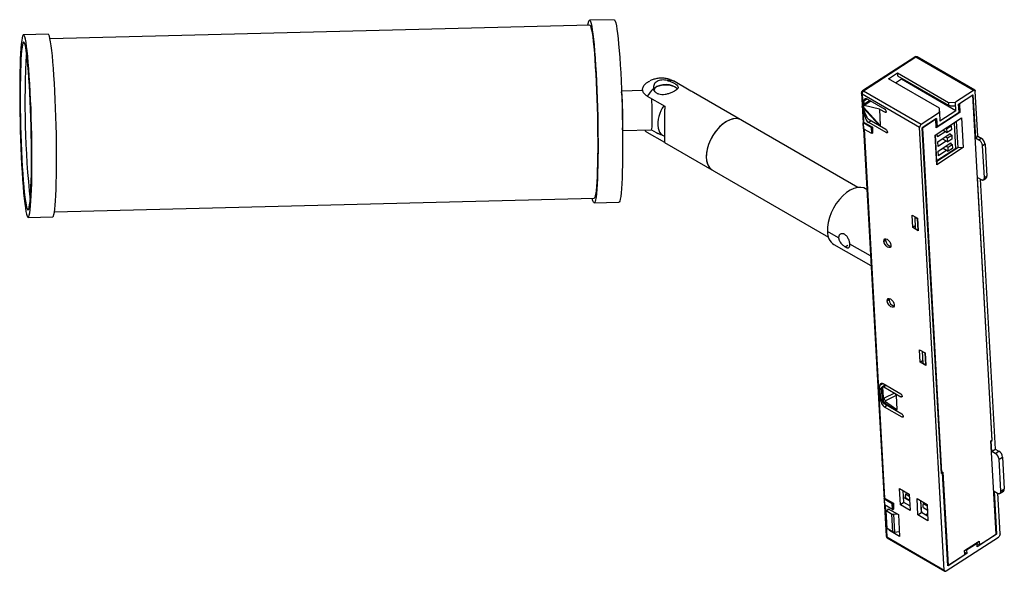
# Paper-space layout '_Isométrica' of a CAD drawing. Header units: millimetres. Extents: x -337 to -137, y -78 to 34.
import ezdxf

# ---------------------------------------------------------------- set-up
doc = ezdxf.new("R2010")
doc.units = ezdxf.units.MM

psp = doc.layouts.new('_Isométrica')

# ---------------------------------------------------------------- linework, layer by layer
at = {"color": 7, "linetype": 'Continuous', "lineweight": 25}
for p, q in [((-216.31, 33.94), (-221.3, 33.82)), ((-221.27, 32.82), (-330.65, 30.04)), ((-331.05, 31.03), (-336.04, 30.9)), ((-155.4, 26.39), (-165.99, 19.51)), ((-155.15, 26.36), (-165.74, 19.49)), ((-143.48, 19.63), (-155.15, 26.36)), ((-143.21, 19.67), (-154.88, 26.4)), ((-160.73, 21.96), (-158.89, 23.16)), ((-150.4, 16), (-160.73, 21.96)), ((-158.89, 23.16), (-148.57, 17.2)), ((-158.89, 23.16), (-158.86, 22.6)), ((-158.86, 22.6), (-148.54, 16.64)), ((-158.09, 21.88), (-158.1, 22.17)), ((-200.77, 19.49), (-204.31, 21.53)), ((-158.09, 21.88), (-159.26, 21.12)), ((-147.06, 15.51), (-158.09, 21.88)), ((-210.48, 19.59), (-214.82, 19.48)), ((-209.59, 18.48), (-206.06, 16.44)), ((-166.91, -0.03), (-200.23, 19.21)), ((-166.21, 19.07), (-161.2, -70.62)), ((-154.4, 12.13), (-166.07, 18.87)), ((-166.07, 18.87), (-165.94, 16.6)), ((-154.07, 12.75), (-165.74, 19.49)), ((-143.48, 19.63), (-147.15, 17.25)), ((-146.5, 16.85), (-143.58, 18.75)), ((-143.62, 18.64), (-146.32, 16.88)), ((-143.62, 18.64), (-143.68, 18.68)), ((-139.71, -51.22), (-143.62, 18.64)), ((-143.58, 18.75), (-143.09, 10.01)), ((-142.6, 10.33), (-143.11, 19.46)), ((-166.06, 16.35), (-166.06, 16.36)), ((-165.91, 16.26), (-166.06, 16.35)), ((-166.03, 16.23), (-165.11, 14.19)), ((-165.88, 16.14), (-166.03, 16.23)), ((-164.46, 17.56), (-165.98, 16.57)), ((-162.47, 12.43), (-165.88, 16.14)), ((-165.78, 16.6), (-165.76, 16.2)), ((-165.76, 16.2), (-162.36, 12.51)), ((-164.31, 17.47), (-165.67, 16.58)), ((-162.55, 15.84), (-165.67, 16.58)), ((-165.03, 17.88), (-165.65, 17.48)), ((-165.61, 16.81), (-165.65, 17.48)), ((-164.99, 17.86), (-161.45, 15.82)), ((-150.4, 15.14), (-150.4, 16)), ((-150.37, 15.45), (-150.4, 16)), ((-148.57, 17.2), (-147.15, 17.25)), ((-148.57, 17.2), (-148.54, 16.64)), ((-148.1, 16.42), (-148.54, 16.64)), ((-147.11, 16.46), (-148.1, 16.42)), ((-147.06, 15.51), (-147.15, 17.25)), ((-146.41, 15.22), (-146.5, 16.85)), ((-146.32, 16.88), (-146.39, 16.92)), ((-146.32, 16.88), (-146.23, 15.15)), ((-165.91, 15.95), (-165.75, 13.19)), ((-165.47, 14.32), (-165.51, 15.09)), ((-165.47, 14.32), (-165.24, 14.47)), ((-162.55, 15.84), (-162.36, 12.51)), ((-162.55, 15.84), (-161.41, 15.19)), ((-161.41, 15.19), (-161.15, 15.36)), ((-150.4, 15.14), (-154.07, 12.75)), ((-151.24, 10.58), (-145.88, 14.07)), ((-146.23, 15.15), (-151.03, 12.03)), ((-150.87, 12.32), (-146.41, 15.22)), ((-150.4, 15.14), (-150.3, 13.4)), ((-150.37, 15.45), (-150.36, 14.95)), ((-150.36, 14.95), (-150.36, 14.35)), ((-147.06, 15.51), (-150.3, 13.4)), ((-146.23, 15.15), (-146.41, 15.25)), ((-145.88, 14.07), (-145.54, 8.03)), ((-165.75, 13.19), (-165.82, 13.14)), ((-165.82, 13.14), (-165.82, 13.06)), ((-164.19, 12.12), (-165.82, 13.06)), ((-165.76, 11.87), (-165.82, 13.06)), ((-165.75, 13.19), (-163.98, 12.17)), ((-164.22, 13.44), (-164.72, 13.12)), ((-161.19, 11.08), (-164.72, 13.12)), ((-161.22, 11.71), (-164.61, 13.67)), ((-164.19, 12.12), (-164.05, 12.12)), ((-164.19, 12.12), (-164.13, 10.94)), ((-163.98, 12.17), (-164.05, 12.12)), ((-163.99, 10.94), (-164.05, 12.12)), ((-163.98, 12.17), (-163.92, 10.99)), ((-149.39, -77.55), (-154.4, 12.13)), ((-150.97, 13.95), (-153.88, 12.06)), ((-149.97, -57.97), (-153.88, 12.06)), ((-153.84, 12), (-153.88, 12.03)), ((-151.12, 13.77), (-153.84, 12)), ((-153.84, 12), (-149.93, -57.87)), ((-151.12, 13.77), (-151.19, 13.81)), ((-151.03, 12.03), (-151.12, 13.77)), ((-151.05, 12.42), (-150.87, 12.32)), ((-150.97, 13.95), (-150.87, 12.32)), ((-149.04, 12.01), (-148.85, 11.9)), ((-148.85, 11.9), (-148, 12.45)), ((-148, 12.45), (-148.19, 12.56)), ((-148, 12.45), (-147.95, 11.67)), ((-147.42, 13.06), (-147.13, 7.81)), ((-146.97, 13.36), (-146.67, 7.99)), ((-214.61, 11.48), (-208.75, 11.63)), ((-206.06, 9.09), (-209.59, 11.13)), ((-206.5, 10.58), (-206.13, 10.37)), ((-165.76, 11.87), (-164.13, 10.94)), ((-165.67, 11.83), (-161.49, -62.99)), ((-163.99, 10.94), (-164.13, 10.94)), ((-163.99, 10.94), (-163.92, 10.99)), ((-161.19, 11.08), (-160.92, 11.25)), ((-150.91, 4.55), (-151.24, 10.58)), ((-150.91, 5.24), (-151.21, 10.61)), ((-150.77, 10.19), (-150.81, 10.86)), ((-149.09, 11.28), (-150.77, 10.19)), ((-150.72, 9.24), (-148.18, 10.89)), ((-149.66, 11.61), (-148.8, 11.12)), ((-149.16, 10.25), (-148.74, 10.01)), ((-148.8, 11.12), (-148.85, 11.9)), ((-147.95, 11.67), (-148.8, 11.12)), ((-148.74, 10.01), (-147.89, 10.56)), ((-148.7, 9.22), (-148.74, 10.01)), ((-148.31, 10.8), (-147.89, 10.56)), ((-148.18, 10.89), (-148.17, 10.72)), ((-147.89, 10.56), (-147.85, 9.77)), ((-143.09, 10.01), (-142.6, 10.33)), ((-143.09, 10.01), (-142.39, 9.6)), ((-142.6, 10.33), (-141.89, 9.92)), ((-206.08, 9.08), (-172.9, -10.08)), ((-145.54, 8.03), (-150.91, 4.55)), ((-146.67, 7.99), (-150.91, 5.24)), ((-150.67, 8.29), (-150.72, 9.24)), ((-149.69, 9.79), (-150.71, 9.13)), ((-148.98, 9.39), (-150.67, 8.29)), ((-150.61, 7.34), (-148.07, 8.99)), ((-149.76, 9.83), (-149.76, 9.86)), ((-149.76, 9.83), (-148.7, 9.22)), ((-149.05, 8.36), (-148.63, 8.12)), ((-147.85, 9.77), (-148.7, 9.22)), ((-148.63, 8.12), (-147.79, 8.67)), ((-148.59, 7.33), (-148.63, 8.12)), ((-148.21, 8.91), (-147.79, 8.67)), ((-148.07, 8.99), (-148.06, 8.83)), ((-147.79, 8.67), (-147.74, 7.88)), ((-145.54, 8.03), (-146.67, 7.99)), ((-142.39, 9.6), (-141.89, 9.92)), ((-141.14, 8.72), (-141.63, 8.4)), ((-141.27, 1.95), (-141.63, 8.4)), ((-141.14, 8.72), (-140.78, 2.27)), ((-147.13, 7.81), (-150.91, 5.35)), ((-149.58, 7.9), (-150.61, 7.23)), ((-150.56, 6.4), (-150.61, 7.34)), ((-148.88, 7.49), (-150.56, 6.4)), ((-149.65, 7.94), (-149.65, 7.97)), ((-149.65, 7.94), (-148.59, 7.33)), ((-147.74, 7.88), (-148.59, 7.33)), ((-150.91, 5.24), (-150.91, 4.55)), ((-140.78, 2.27), (-141.27, 1.95)), ((-142.64, 1.98), (-141.94, 1.57)), ((-139.67, -51.28), (-142.64, 1.98)), ((-142.11, 1.67), (-139.05, -53.04)), ((-141.44, 1.52), (-140.94, 1.84)), ((-165.12, -0.42), (-165.35, -0.29)), ((-329.76, -4.95), (-220.38, -2.17)), ((-220.36, -3.17), (-215.37, -3.04)), ((-335.1, -6.09), (-330.11, -5.96)), ((-155.94, -5.62), (-154.81, -6.28)), ((-155.8, -8.15), (-155.94, -5.62)), ((-155.4, -5.94), (-155.4, -5.93)), ((-155.4, -6.01), (-155.4, -5.93)), ((-155.3, -7.83), (-155.8, -8.15)), ((-155.4, -6.01), (-154.87, -6.31)), ((-155.4, -6.01), (-155.27, -8.37)), ((-154.81, -6.27), (-154.87, -6.31)), ((-154.87, -6.31), (-154.74, -8.68)), ((-154.81, -6.28), (-154.67, -8.8)), ((-170.82, -10.24), (-173.1, -8.95)), ((-154.67, -8.8), (-155.8, -8.15)), ((-155.27, -8.37), (-154.74, -8.68)), ((-154.68, -8.64), (-154.74, -8.68)), ((-171.76, -11.6), (-164.26, -15.85)), ((-169.47, -12.06), (-168.93, -11.71)), ((-164.37, -13.9), (-168.53, -11.54)), ((-161.63, -10.91), (-161.28, -10.68)), ((-161.25, -10.43), (-161.28, -10.68)), ((-160.96, -22.99), (-160.6, -22.76)), ((-160.57, -22.51), (-160.6, -22.76)), ((-154.41, -32.9), (-153.28, -33.55)), ((-154.27, -35.42), (-154.41, -32.9)), ((-153.88, -33.24), (-153.88, -33.21)), ((-153.88, -33.24), (-153.35, -33.55)), ((-153.88, -33.24), (-153.75, -35.61)), ((-153.32, -33.53), (-153.35, -33.55)), ((-153.35, -33.55), (-153.22, -35.92)), ((-153.28, -33.55), (-153.14, -36.08)), ((-154.27, -35.42), (-153.78, -35.1)), ((-153.14, -36.08), (-154.27, -35.42)), ((-153.75, -35.61), (-153.22, -35.92)), ((-153.15, -35.88), (-153.22, -35.92)), ((-161.8, -39.75), (-162.43, -40.15)), ((-161.76, -39.77), (-158.23, -41.81)), ((-162.25, -43.31), (-162.43, -40.15)), ((-162.11, -41), (-162.06, -42.7)), ((-161.31, -40.03), (-162.02, -40.49)), ((-161.74, -42.62), (-161.82, -40.41)), ((-161.16, -40.12), (-161.66, -40.44)), ((-161.66, -40.44), (-158.19, -42.45)), ((-159.51, -41.69), (-161.6, -42.7)), ((-162.25, -43.31), (-162, -43.15)), ((-162.03, -43.02), (-162.03, -43)), ((-162.03, -43.02), (-161.97, -43.28)), ((-161.94, -43.39), (-161.96, -43.28)), ((-161.82, -43.16), (-161.75, -43.2)), ((-161.6, -42.7), (-161.74, -42.62)), ((-161.63, -43.82), (-161.69, -43.51)), ((-161.69, -43.51), (-161.55, -43.59)), ((-161.55, -43.59), (-159.31, -45.16)), ((-159.16, -42.19), (-161.32, -43.23)), ((-161.31, -43.41), (-159.01, -45.03)), ((-159.16, -42.19), (-159.01, -45.03)), ((-158.19, -42.45), (-157.93, -42.27)), ((-161, -44.19), (-161.5, -44.51)), ((-157.96, -46.55), (-161.5, -44.51)), ((-158, -45.92), (-161.46, -43.92)), ((-157.96, -46.55), (-157.7, -46.38)), ((-139.71, -51.22), (-139.95, -51.38)), ((-138.9, -70.25), (-139.95, -51.38)), ((-139.88, -51.41), (-139.94, -51.38)), ((-139.88, -51.41), (-139.67, -51.28)), ((-139.76, -53.5), (-139.88, -51.41)), ((-139.73, -51.24), (-139.67, -51.28)), ((-139.76, -53.5), (-139.05, -53.04)), ((-139.05, -53.9), (-139.76, -53.5)), ((-139.05, -53.04), (-138.35, -53.45)), ((-139.05, -53.9), (-138.35, -53.45)), ((-138.3, -55.1), (-137.6, -54.64)), ((-137.94, -61.55), (-138.3, -55.1)), ((-137.6, -54.64), (-137.24, -61.09)), ((-149.98, -57.84), (-149.93, -57.87)), ((-149.97, -57.97), (-149.76, -57.83)), ((-149.69, -57.71), (-149.93, -57.87)), ((-149.82, -57.79), (-149.76, -57.83)), ((-148.7, -76.7), (-149.76, -57.83)), ((-149.69, -57.71), (-148.64, -76.58)), ((-158.49, -60.99), (-156.51, -62.13)), ((-158.3, -64.31), (-158.49, -60.99)), ((-157.59, -63.84), (-157.72, -61.43)), ((-157.1, -61.79), (-157.21, -62.11)), ((-139.31, -61.54), (-138.82, -70.28)), ((-139.31, -61.54), (-138.59, -61.94)), ((-138.1, -61.98), (-137.4, -61.52)), ((-137.94, -61.55), (-137.24, -61.09)), ((-161.49, -62.99), (-161.56, -63.04)), ((-161.56, -63.12), (-161.56, -63.04)), ((-161.56, -63.12), (-159.93, -64.06)), ((-161.56, -63.12), (-161.49, -64.31)), ((-161.49, -62.99), (-159.72, -64.01)), ((-157.59, -63.84), (-158.3, -64.31)), ((-156.43, -63.54), (-157.64, -62.85)), ((-156.37, -64.54), (-157.59, -63.84)), ((-157.21, -62.11), (-156.49, -62.53)), ((-157.14, -62.94), (-156.44, -63.35)), ((-156.51, -62.13), (-156.32, -65.45)), ((-154.92, -63.05), (-152.9, -64.22)), ((-154.73, -66.37), (-154.92, -63.05)), ((-154.03, -65.9), (-154.16, -63.49)), ((-153.98, -65.97), (-154.12, -63.52)), ((-153.63, -64.11), (-153.55, -63.84)), ((-138.09, -70.22), (-138.56, -61.96)), ((-159.87, -65.25), (-161.49, -64.31)), ((-161.41, -64.36), (-161.05, -70.82)), ((-161.19, -65.51), (-160.9, -65.34)), ((-160.1, -66.18), (-161.19, -65.51)), ((-160.99, -69.1), (-161.19, -65.51)), ((-160.76, -65.11), (-158.71, -66.29)), ((-160.74, -65.43), (-160.76, -65.11)), ((-159.93, -64.06), (-159.79, -64.06)), ((-159.87, -65.25), (-159.93, -64.06)), ((-159.87, -65.25), (-159.73, -65.24)), ((-159.72, -64.01), (-159.79, -64.06)), ((-159.79, -64.06), (-159.73, -65.24)), ((-159.66, -65.2), (-159.73, -65.24)), ((-159.72, -64.01), (-159.66, -65.2)), ((-156.32, -65.45), (-158.3, -64.31)), ((-153.63, -64.11), (-152.88, -64.54)), ((-153.52, -64.96), (-153.59, -64.92)), ((-153.55, -64.95), (-152.84, -65.36)), ((-152.9, -64.22), (-152.72, -67.53)), ((-160.1, -66.18), (-159.89, -69.81)), ((-159.72, -66.23), (-159.02, -66.11)), ((-159.72, -66.23), (-159.51, -69.87)), ((-158.71, -66.29), (-158.46, -70.71)), ((-154.73, -66.37), (-154.03, -65.9)), ((-152.72, -67.53), (-154.73, -66.37)), ((-152.77, -66.62), (-154.03, -65.9)), ((-152.8, -66.11), (-153.2, -66.37)), ((-159.89, -69.81), (-160.99, -69.1)), ((-160.51, -69.53), (-160.52, -69.41)), ((-160.51, -69.53), (-160.42, -69.47)), ((-158.46, -70.71), (-160.51, -69.53)), ((-159.51, -69.87), (-158.51, -69.71)), ((-158.51, -69.8), (-158.64, -69.73)), ((-161.05, -70.82), (-149.39, -77.55)), ((-160.95, -71.02), (-149.28, -77.76)), ((-149.01, -77.72), (-138.42, -70.84)), ((-145.29, -73.59), (-142.33, -71.66)), ((-138.82, -70.28), (-142.7, -72.8)), ((-142.33, -71.66), (-142.28, -72.45)), ((-142.28, -72.45), (-138.9, -70.25)), ((-138.9, -70.24), (-138.82, -70.28)), ((-145.25, -74.37), (-145.29, -73.59)), ((-144.86, -73.51), (-145.02, -73.41)), ((-142.74, -72.13), (-144.86, -73.51)), ((-144.86, -73.51), (-144.82, -74.18)), ((-142.74, -72.13), (-142.91, -72.04)), ((-142.7, -72.8), (-142.74, -72.13)), ((-142.28, -72.45), (-142.74, -72.19)), ((-144.82, -74.18), (-148.7, -76.7)), ((-148.64, -76.58), (-145.25, -74.37)), ((-144.82, -74.18), (-145.27, -73.92)), ((-148.64, -76.58), (-148.71, -76.53))]:
    psp.add_line(p, q, dxfattribs=at)
at = {"color": 7, "linetype": 'Continuous', "lineweight": 25, "flags": 128}
for points in [[(-216.31, 33.94), (-216.22, 33.89), (-216.11, 33.67), (-215.99, 33.29), (-215.87, 32.73), (-215.75, 32.01), (-215.63, 31.14), (-215.51, 30.12), (-215.4, 28.97), (-215.29, 27.69), (-215.18, 26.29), (-215.08, 24.8), (-214.99, 23.21), (-214.91, 21.56), (-214.83, 19.84), (-214.76, 18.09), (-214.71, 16.31), (-214.66, 14.52), (-214.63, 12.75), (-214.61, 10.99), (-214.6, 9.28), (-214.6, 7.63), (-214.61, 6.05), (-214.63, 4.55), (-214.67, 3.16), (-214.71, 1.88), (-214.77, 0.74), (-214.83, -0.28), (-214.91, -1.14), (-214.99, -1.85), (-215.09, -2.4), (-215.19, -2.79), (-215.29, -3), (-215.37, -3.04)], [(-221.65, 32.81), (-221.63, 32.92), (-221.53, 33.39), (-221.43, 33.69), (-221.32, 33.81), (-221.21, 33.77), (-221.09, 33.55), (-220.98, 33.16), (-220.86, 32.6), (-220.74, 31.89), (-220.62, 31.02), (-220.5, 30), (-220.38, 28.84), (-220.27, 27.56), (-220.17, 26.17), (-220.07, 24.67), (-219.98, 23.09), (-219.89, 21.43), (-219.82, 19.72), (-219.75, 17.96), (-219.7, 16.18), (-219.65, 14.4), (-219.62, 12.62), (-219.6, 10.87), (-219.58, 9.15), (-219.58, 7.5), (-219.6, 5.92), (-219.62, 4.43), (-219.66, 3.03), (-219.7, 1.76), (-219.76, 0.61), (-219.82, -0.4), (-219.9, -1.27), (-219.98, -1.98), (-220.08, -2.53), (-220.17, -2.91), (-220.28, -3.12), (-220.39, -3.16), (-220.51, -3.03), (-220.62, -2.73), (-220.74, -2.26), (-220.76, -2.18)], [(-221.27, 32.82), (-221.24, 32.81), (-221.13, 32.68), (-221.02, 32.37), (-220.9, 31.9), (-220.78, 31.26), (-220.66, 30.46), (-220.55, 29.51), (-220.44, 28.42), (-220.33, 27.2), (-220.22, 25.86), (-220.13, 24.42), (-220.04, 22.89), (-219.95, 21.28), (-219.88, 19.61), (-219.81, 17.9), (-219.76, 16.16), (-219.72, 14.42), (-219.68, 12.68), (-219.66, 10.98), (-219.65, 9.31), (-219.65, 7.7), (-219.67, 6.17), (-219.69, 4.74), (-219.73, 3.4), (-219.78, 2.19), (-219.83, 1.1), (-219.9, 0.16), (-219.98, -0.64), (-220.06, -1.27), (-220.16, -1.74), (-220.26, -2.04), (-220.36, -2.17), (-220.38, -2.17)], [(-334.41, 12.37), (-334.46, 14.16), (-334.52, 15.93), (-334.59, 17.66), (-334.67, 19.35), (-334.76, 20.97), (-334.86, 22.51), (-334.96, 23.96), (-335.07, 25.3), (-335.18, 26.52), (-335.3, 27.61), (-335.41, 28.55), (-335.53, 29.35), (-335.65, 29.98), (-335.77, 30.46), (-335.89, 30.76), (-336.01, 30.89), (-336.12, 30.85), (-336.22, 30.64), (-336.32, 30.26), (-336.41, 29.71), (-336.5, 29), (-336.57, 28.13), (-336.64, 27.12), (-336.7, 25.97), (-336.74, 24.69), (-336.78, 23.3), (-336.8, 21.81), (-336.81, 20.23), (-336.81, 18.57), (-336.8, 16.86), (-336.78, 15.11), (-336.74, 13.33), (-336.7, 11.54), (-336.64, 9.77), (-336.58, 8.01), (-336.5, 6.3), (-336.42, 4.64), (-336.33, 3.06), (-336.23, 1.56), (-336.12, 0.17), (-336.01, -1.12), (-335.9, -2.27), (-335.78, -3.29), (-335.66, -4.16), (-335.54, -4.88), (-335.42, -5.43), (-335.3, -5.82), (-335.19, -6.04), (-335.07, -6.08), (-334.97, -5.96), (-334.86, -5.66), (-334.77, -5.19), (-334.68, -4.56), (-334.6, -3.77), (-334.53, -2.83), (-334.47, -1.75), (-334.42, -0.54), (-334.38, 0.8), (-334.35, 2.24), (-334.33, 3.78), (-334.32, 5.4), (-334.33, 7.08), (-334.34, 8.82), (-334.37, 10.59), (-334.41, 12.37)], [(-329.42, 12.5), (-329.47, 14.28), (-329.54, 16.05), (-329.61, 17.79), (-329.69, 19.47), (-329.77, 21.1), (-329.87, 22.64), (-329.97, 24.09), (-330.08, 25.43), (-330.19, 26.65), (-330.31, 27.73), (-330.43, 28.68), (-330.55, 29.47), (-330.67, 30.11), (-330.79, 30.58), (-330.9, 30.89), (-331.02, 31.02), (-331.05, 31.03)], [(-334.51, 12.37), (-334.56, 14.09), (-334.61, 15.8), (-334.68, 17.46), (-334.76, 19.08), (-334.85, 20.63), (-334.94, 22.09), (-335.04, 23.45), (-335.15, 24.7), (-335.26, 25.82), (-335.37, 26.81), (-335.49, 27.65), (-335.6, 28.33), (-335.72, 28.85), (-335.83, 29.2), (-335.94, 29.38), (-336.05, 29.38), (-336.15, 29.21), (-336.25, 28.86), (-336.34, 28.35), (-336.42, 27.68), (-336.49, 26.84), (-336.56, 25.86), (-336.61, 24.74), (-336.65, 23.5), (-336.68, 22.14), (-336.7, 20.68), (-336.71, 19.13), (-336.71, 17.52), (-336.69, 15.86), (-336.67, 14.15), (-336.63, 12.44), (-336.58, 10.72), (-336.52, 9.01), (-336.45, 7.35), (-336.37, 5.73), (-336.29, 4.18), (-336.19, 2.72), (-336.09, 1.36), (-335.99, 0.11), (-335.88, -1.02), (-335.77, -2), (-335.65, -2.84), (-335.53, -3.52), (-335.42, -4.04), (-335.31, -4.39), (-335.19, -4.57), (-335.09, -4.57), (-334.98, -4.4), (-334.89, -4.05), (-334.8, -3.54), (-334.72, -2.87), (-334.64, -2.03), (-334.58, -1.05), (-334.53, 0.07), (-334.48, 1.31), (-334.45, 2.67), (-334.43, 4.13), (-334.42, 5.67), (-334.43, 7.29), (-334.44, 8.95), (-334.47, 10.66), (-334.51, 12.37)], [(-203.54, 19.91), (-203.59, 19.98), (-203.96, 20.31), (-204.47, 20.58), (-205.09, 20.75), (-205.76, 20.82), (-206.45, 20.78), (-207.08, 20.64), (-207.63, 20.4), (-208.04, 20.08), (-208.28, 19.75)], [(-165.93, 16.59), (-165.92, 16.41), (-165.91, 16.26)], [(-161.15, 15.34), (-161.15, 15.28), (-161.16, 15.23), (-161.19, 15.19), (-161.22, 15.16), (-161.26, 15.15), (-161.31, 15.15), (-161.36, 15.16), (-161.41, 15.19)], [(-330.11, -5.96), (-330.09, -5.96), (-329.98, -5.83), (-329.87, -5.53), (-329.78, -5.07), (-329.69, -4.44), (-329.61, -3.65), (-329.54, -2.71), (-329.48, -1.63), (-329.43, -0.41), (-329.39, 0.93), (-329.36, 2.37), (-329.34, 3.91), (-329.33, 5.53), (-329.34, 7.21), (-329.36, 8.95), (-329.38, 10.71), (-329.42, 12.5)], [(-190.59, 13.64), (-190.85, 13.77), (-191.45, 13.91), (-192.1, 13.88), (-192.8, 13.69), (-193.51, 13.35), (-194.23, 12.86), (-194.93, 12.25), (-195.58, 11.52), (-196.17, 10.7), (-196.68, 9.82), (-197.1, 8.9), (-197.4, 7.96), (-197.59, 7.05), (-197.65, 6.19), (-197.59, 5.39), (-197.4, 4.7), (-197.1, 4.12), (-196.68, 3.67), (-196.44, 3.51)], [(-190.59, 13.64), (-191, 13.82), (-191.61, 13.91), (-192.28, 13.85), (-192.98, 13.62), (-193.7, 13.24), (-194.42, 12.71), (-195.1, 12.07), (-195.74, 11.31), (-196.31, 10.47), (-196.8, 9.58), (-197.19, 8.65), (-197.46, 7.72), (-197.62, 6.82), (-197.65, 5.97), (-197.55, 5.2), (-197.33, 4.53), (-197, 3.99), (-196.56, 3.58), (-196.44, 3.51)], [(-161.22, 11.71), (-161.11, 11.63), (-161.02, 11.5), (-160.95, 11.37), (-160.92, 11.23), (-160.93, 11.12), (-160.99, 11.06), (-161.08, 11.04), (-161.19, 11.08)], [(-165.35, -0.29), (-165.68, -0.14), (-166.31, -0.01), (-166.99, -0.04), (-167.71, -0.24), (-168.46, -0.59), (-169.21, -1.08), (-169.95, -1.71), (-170.64, -2.46), (-171.28, -3.29), (-171.84, -4.21), (-172.32, -5.17), (-172.69, -6.15), (-172.95, -7.12), (-173.08, -8.07), (-173.1, -8.95)], [(-161.63, -10.91), (-161.59, -10.64), (-161.46, -10.47), (-161.24, -10.43), (-160.97, -10.53), (-160.69, -10.75), (-160.46, -11.05), (-160.29, -11.4), (-160.22, -11.73)], [(-160.22, -11.73), (-160.25, -12), (-160.39, -12.17), (-160.61, -12.21), (-160.88, -12.11), (-161.15, -11.89), (-161.39, -11.59), (-161.56, -11.25), (-161.63, -10.91)], [(-160.96, -22.99), (-160.92, -22.72), (-160.78, -22.55), (-160.56, -22.51), (-160.29, -22.61), (-160.02, -22.83), (-159.78, -23.13), (-159.61, -23.47), (-159.54, -23.81)], [(-159.54, -23.81), (-159.58, -24.08), (-159.72, -24.25), (-159.94, -24.28), (-160.2, -24.19), (-160.48, -23.97), (-160.72, -23.67), (-160.89, -23.32), (-160.96, -22.99)], [(-162.43, -40.15), (-162.42, -40.01), (-162.39, -39.88), (-162.33, -39.78), (-162.25, -39.72), (-162.15, -39.68), (-162.03, -39.68), (-161.9, -39.71), (-161.76, -39.77)], [(-162.04, -42.97), (-162.04, -42.97), (-162.05, -42.88)], [(-157.93, -42.29), (-157.93, -42.35), (-157.94, -42.4), (-157.96, -42.44), (-158, -42.47), (-158.04, -42.48), (-158.08, -42.48), (-158.14, -42.47), (-158.19, -42.45)], [(-157.7, -46.4), (-157.7, -46.46), (-157.71, -46.51), (-157.73, -46.55), (-157.77, -46.57), (-157.81, -46.59), (-157.86, -46.59), (-157.91, -46.58), (-157.96, -46.55)], [(-138.59, -61.94), (-138.46, -62), (-138.33, -62.03), (-138.21, -62.02), (-138.11, -61.99), (-138.03, -61.92), (-137.98, -61.82), (-137.95, -61.69), (-137.94, -61.55)], [(-161.01, -70.97), (-160.98, -71), (-160.95, -71.02)], [(-149.39, -77.55), (-149.37, -77.63), (-149.35, -77.69), (-149.31, -77.73), (-149.27, -77.77), (-149.21, -77.78), (-149.15, -77.78), (-149.08, -77.76), (-149.01, -77.72)]]:
    psp.add_lwpolyline(points, dxfattribs=at)
at = {"color": 7, "linetype": 'Continuous', "lineweight": 25}
for centre, radius, start, end in [((-151.3, 17.09), 184.44, 176.792, 186.1222), ((-155.13, 25.97), 0.5, 59.9931, 123.0803), ((-155.08, 26.35), 0.122, 41.275, 81.3858), ((-201.72, 13.38), 9.38, 134.9622, 147.1035), ((-205.86, 15.7), 5, 68.2847, 111.7153), ((-205.12, 19.28), 2.39, 70.1736, 100.4771), ((-262.23, 14.27), 47.69, 356.8335, 6.0807), ((-261.54, 14.32), 52.96, 358.2788, 3.9583), ((-165.72, 19.09), 0.5, 123.0253, 183.2007), ((-166.02, 19.08), 0.197, 183.3846, 209.7127), ((-165.69, 19.07), 0.51, 151.7978, 189.7521), ((-165.92, 19.14), 0.315, 210.9345, 241.6772), ((-165.67, 19.06), 0.526, 114.9917, 152.151), ((-165.3, 18.86), 0.766, 124.6007, 179.5363), ((-201.09, 12.76), 6.36, 143.6495, 187.2169), ((-165.68, 16.6), 0.443, 239.5414, 246.2344), ((-165.96, 16.44), 0.308, 284.149, 299.4084), ((-165.66, 16.66), 0.507, 246.2257, 252.4511), ((-166.18, 16.88), 0.793, 297.9501, 301.906), ((-163.85, 14.5), 1.63, 186.3579, 237.8393), ((-161.8, 15.27), 0.651, 6.3579, 57.8393), ((-210.98, 12.48), 2.38, 339.0871, 5.9963), ((-153.64, 12.12), 0.766, 124.6007, 179.5363), ((-205.86, 15.7), 5, 234.5033, 259.5166), ((-206.11, 13.71), 3.1, 238.8409, 260.8614), ((-205.41, 12.28), 2.01, 189.183, 237.4307), ((-142.76, 8.54), 1.63, 6.3579, 57.8393), ((-141.23, 2.2), 0.457, 309.122, 9.535), ((-170.09, -9.1), 3.01, 177.2368, 236.4444), ((-159.91, -10.65), 1.37, 181.4062, 255.7083), ((-159.23, -22.73), 1.37, 181.4062, 255.7083), ((-158.57, -42.36), 0.651, 6.3579, 57.8393), ((-160.63, -43.13), 1.63, 186.3579, 237.8393), ((-161.78, -43.11), 0.495, 85.8598, 124.1932), ((-161.26, -42.85), 0.787, 192.5891, 236.67), ((-160.24, -42.33), 1.42, 195.1332, 219.7975), ((-161.72, -43.12), 0.496, 289.3454, 324.4014), ((-158.34, -46.47), 0.651, 6.3579, 57.8393), ((-139.21, -54.82), 1.63, 6.3579, 57.8393), ((-139.92, -55.28), 1.63, 6.3579, 57.8393), ((-137.69, -61.17), 0.458, 309.1916, 9.4653), ((-160.7, -70.59), 0.5, 183.2007, 240.0027), ((-160.94, -70.58), 0.259, 187.3136, 244.7312), ((-160.97, -70.85), 0.127, 224.9265, 252.1659), ((-160.76, -70.81), 0.29, 181.2564, 213.1228)]:
    psp.add_arc(centre, radius, start, end, dxfattribs=at)
for points, knots in [([(-155.15, 26.36), (-155.2, 26.38), (-155.29, 26.42), (-155.37, 26.42), (-155.4, 26.39), (-155.4, 26.39)], [0, 0, 0, 0, 0.482212, 0.964424, 1, 1, 1, 1]), ([(-154.88, 26.4), (-154.89, 26.41), (-154.92, 26.43), (-154.96, 26.43), (-154.99, 26.43)], [0, 0, 0, 0, 0.279293, 1, 1, 1, 1]), ([(-204.94, 21.8), (-205.15, 21.87), (-205.62, 22.03), (-206.4, 22.12), (-207.24, 22.1), (-208.04, 21.95), (-208.67, 21.75), (-209, 21.58), (-209.09, 21.53)], [0, 0, 0, 0, 0.152251, 0.351226, 0.545568, 0.736681, 0.926313, 1, 1, 1, 1]), ([(-209.59, 18.48), (-209.67, 18.53), (-209.99, 18.72), (-210.4, 19.15), (-210.6, 19.78), (-210.44, 20.45), (-209.97, 20.99), (-209.49, 21.36), (-209.17, 21.48), (-209.07, 21.52)], [0, 0, 0, 0, 0.05584, 0.235798, 0.417226, 0.605797, 0.808112, 0.939606, 1, 1, 1, 1]), ([(-205.55, 21.63), (-205.74, 21.68), (-205.93, 21.71), (-206.3, 21.74), (-206.49, 21.74), (-206.85, 21.7), (-207.02, 21.67), (-207.35, 21.57), (-207.49, 21.5), (-207.76, 21.35), (-207.89, 21.26), (-208.09, 21.05), (-208.17, 20.94), (-208.29, 20.7), (-208.33, 20.57), (-208.37, 20.3), (-208.37, 20.16), (-208.34, 20.02)], [0, 0, 0, 0, 0.125, 0.125, 0.25, 0.25, 0.375, 0.375, 0.5, 0.5, 0.625, 0.625, 0.75, 0.75, 0.875, 0.875, 1, 1, 1, 1]), ([(-205.55, 21.63), (-205.32, 21.57), (-205.1, 21.5), (-204.78, 21.38), (-204.68, 21.33), (-204.48, 21.24), (-204.38, 21.2), (-204.2, 21.1), (-204.11, 21.05), (-203.95, 20.96), (-203.88, 20.91), (-203.68, 20.77), (-203.57, 20.67), (-203.42, 20.49), (-203.38, 20.4), (-203.36, 20.26), (-203.36, 20.22), (-203.38, 20.13), (-203.4, 20.08), (-203.48, 19.94), (-203.56, 19.85), (-203.79, 19.65), (-203.93, 19.56), (-204.18, 19.41), (-204.27, 19.37), (-204.45, 19.27), (-204.55, 19.23), (-204.76, 19.14), (-204.86, 19.1), (-205.08, 19.02), (-205.19, 18.98), (-205.53, 18.88), (-205.76, 18.83), (-206.22, 18.76), (-206.45, 18.74), (-206.88, 18.76), (-207.09, 18.79), (-207.48, 18.91), (-207.65, 19), (-208.1, 19.35), (-208.29, 19.67), (-208.34, 20.02)], [0, 0, 0, 0, 0.0625, 0.0625, 0.09375, 0.09375, 0.125, 0.125, 0.15625, 0.15625, 0.1875, 0.1875, 0.25, 0.25, 0.3125, 0.3125, 0.34375, 0.34375, 0.375, 0.375, 0.4375, 0.4375, 0.5, 0.5, 0.53125, 0.53125, 0.5625, 0.5625, 0.59375, 0.59375, 0.625, 0.625, 0.6875, 0.6875, 0.75, 0.75, 0.8125, 0.8125, 0.875, 0.875, 1, 1, 1, 1]), ([(-204.94, 21.79), (-204.84, 21.76), (-204.6, 21.7), (-204.41, 21.59), (-204.31, 21.53)], [0, 0, 0, 0, 0.427856, 1, 1, 1, 1]), ([(-200.24, 19.2), (-200.29, 19.23), (-200.46, 19.34), (-200.64, 19.43), (-200.77, 19.49)], [0, 0, 0, 0, 0.319516, 1, 1, 1, 1]), ([(-165.89, 19.54), (-165.92, 19.54), (-165.96, 19.54), (-165.98, 19.52), (-165.99, 19.51)], [0, 0, 0, 0, 0.7888854, 1, 1, 1, 1]), ([(-165.74, 19.49), (-165.77, 19.51), (-165.8, 19.52), (-165.84, 19.53), (-165.85, 19.53), (-165.87, 19.54), (-165.87, 19.54), (-165.88, 19.54), (-165.89, 19.54), (-165.89, 19.54)], [0, 0, 0, 0, 0.5, 0.5, 0.75, 0.75, 0.875, 0.875, 1, 1, 1, 1]), ([(-143.48, 19.63), (-143.39, 19.69), (-143.3, 19.71), (-143.16, 19.65), (-143.12, 19.57), (-143.11, 19.46)], [0, 0, 0, 0, 0.5, 0.5, 1, 1, 1, 1]), ([(-206.06, 16.44), (-206.07, 16.09), (-206.09, 15.4), (-206.11, 14.1), (-206.13, 12.86), (-206.13, 11.77), (-206.14, 10.85), (-206.13, 9.95), (-206.12, 9.38), (-206.1, 9.12), (-206.08, 9.09), (-206.08, 9.08)], [0, 0, 0, 0, 0.104631, 0.211774, 0.373302, 0.453435, 0.536731, 0.675972, 0.814191, 0.915503, 1, 1, 1, 1]), ([(-165.93, 16.59), (-165.94, 16.59), (-165.96, 16.58), (-165.99, 16.57), (-166.01, 16.54), (-166.04, 16.51), (-166.06, 16.45), (-166.06, 16.39), (-166.06, 16.36)], [0, 0, 0, 0, 0.1237575, 0.2472582, 0.3722075, 0.5002527, 0.7473612, 1, 1, 1, 1]), ([(-165.93, 16.59), (-165.92, 16.6), (-165.9, 16.6), (-165.86, 16.6), (-165.82, 16.6), (-165.8, 16.6), (-165.78, 16.6)], [0, 0, 0, 0, 0.268567, 0.523491, 0.7666, 1, 1, 1, 1]), ([(-165.65, 17.48), (-165.65, 17.5), (-165.65, 17.55), (-165.65, 17.62), (-165.63, 17.68), (-165.61, 17.76), (-165.56, 17.85), (-165.48, 17.92), (-165.37, 17.96), (-165.25, 17.96), (-165.12, 17.93), (-165.03, 17.88), (-164.99, 17.86)], [0, 0, 0, 0, 0.0600993, 0.1198084, 0.179664, 0.2401991, 0.369538, 0.5001206, 0.62939, 0.7600424, 0.879663, 1, 1, 1, 1]), ([(-164.61, 13.67), (-164.66, 13.7), (-164.7, 13.73), (-164.81, 13.81), (-164.86, 13.86), (-164.95, 13.96), (-165, 14.01), (-165.07, 14.11), (-165.09, 14.15), (-165.11, 14.19)], [0, 0, 0, 0, 0.25, 0.25, 0.5, 0.5, 0.75, 0.75, 1, 1, 1, 1]), ([(-210.12, 11.59), (-210.05, 11.5), (-209.92, 11.33), (-209.7, 11.19), (-209.59, 11.13)], [0, 0, 0, 0, 0.538368, 1, 1, 1, 1]), ([(-141.63, 8.4), (-141.64, 8.43), (-141.64, 8.48), (-141.65, 8.56), (-141.67, 8.64), (-141.71, 8.75), (-141.77, 8.9), (-141.87, 9.08), (-141.99, 9.25), (-142.12, 9.39), (-142.25, 9.52), (-142.34, 9.57), (-142.39, 9.6)], [0, 0, 0, 0, 0.0600993, 0.1198084, 0.179664, 0.2401991, 0.369538, 0.5001206, 0.62939, 0.7600424, 0.879663, 1, 1, 1, 1]), ([(-141.94, 1.57), (-141.91, 1.56), (-141.87, 1.54), (-141.8, 1.51), (-141.74, 1.49), (-141.66, 1.47), (-141.55, 1.47), (-141.45, 1.51), (-141.36, 1.58), (-141.3, 1.68), (-141.27, 1.81), (-141.27, 1.9), (-141.27, 1.95)], [0, 0, 0, 0, 0.060099, 0.119808, 0.179664, 0.240199, 0.369538, 0.500121, 0.62939, 0.760042, 0.879663, 1, 1, 1, 1]), ([(-169.61, -9.54), (-169.64, -9.52), (-169.69, -9.49), (-169.78, -9.45), (-169.87, -9.42), (-169.97, -9.41), (-170.09, -9.39), (-170.27, -9.41), (-170.47, -9.48), (-170.63, -9.62), (-170.74, -9.78), (-170.79, -9.93), (-170.82, -10.08), (-170.82, -10.19), (-170.82, -10.24)], [0, 0, 0, 0, 0.047646, 0.096461, 0.146464, 0.197669, 0.250092, 0.353998, 0.499897, 0.643883, 0.749728, 0.8362, 0.919601, 1, 1, 1, 1]), ([(-168.53, -11.54), (-168.54, -11.51), (-168.54, -11.44), (-168.55, -11.34), (-168.57, -11.23), (-168.6, -11.11), (-168.64, -10.95), (-168.71, -10.71), (-168.84, -10.4), (-169.01, -10.12), (-169.17, -9.9), (-169.32, -9.75), (-169.46, -9.63), (-169.56, -9.57), (-169.61, -9.54)], [0, 0, 0, 0, 0.047848, 0.096769, 0.146778, 0.197892, 0.250123, 0.356051, 0.500195, 0.646135, 0.750109, 0.836713, 0.919986, 1, 1, 1, 1]), ([(-170.82, -10.24), (-170.81, -10.28), (-170.81, -10.34), (-170.79, -10.44), (-170.76, -10.55), (-170.73, -10.66), (-170.67, -10.8), (-170.56, -11.02), (-170.37, -11.29), (-170.15, -11.54), (-169.94, -11.72), (-169.77, -11.86), (-169.61, -11.97), (-169.51, -12.03), (-169.47, -12.06)], [0, 0, 0, 0, 0.047877, 0.096828, 0.14687, 0.198019, 0.250288, 0.356141, 0.500181, 0.646068, 0.749997, 0.836643, 0.919953, 1, 1, 1, 1]), ([(-169.47, -12.06), (-169.44, -12.08), (-169.38, -12.11), (-169.3, -12.15), (-169.21, -12.18), (-169.13, -12.21), (-169.03, -12.24), (-168.89, -12.25), (-168.74, -12.21), (-168.63, -12.1), (-168.57, -11.97), (-168.54, -11.84), (-168.53, -11.7), (-168.53, -11.59), (-168.53, -11.54)], [0, 0, 0, 0, 0.047721, 0.096619, 0.14671, 0.19801, 0.250534, 0.354388, 0.500472, 0.644278, 0.750154, 0.836468, 0.919727, 1, 1, 1, 1]), ([(-162.11, -41.03), (-162.11, -41), (-162.11, -40.95), (-162.11, -40.88), (-162.1, -40.79), (-162.1, -40.73), (-162.09, -40.7)], [0, 0, 0, 0, 0.23568, 0.480277, 0.734762, 1, 1, 1, 1]), ([(-162.09, -40.7), (-162.09, -40.69), (-162.08, -40.65), (-162.07, -40.6), (-162.05, -40.54), (-162, -40.48), (-161.93, -40.43), (-161.85, -40.42), (-161.82, -40.41)], [0, 0, 0, 0, 0.089794, 0.203022, 0.339717, 0.499885, 0.748124, 1, 1, 1, 1]), ([(-159.16, -42.19), (-159.17, -42.09), (-159.2, -42), (-159.32, -41.82), (-159.41, -41.74), (-159.51, -41.69)], [0, 0, 0, 0, 0.5, 0.5, 1, 1, 1, 1]), ([(-162.06, -42.7), (-162.06, -42.71), (-162.06, -42.73), (-162.06, -42.78), (-162.05, -42.82), (-162.05, -42.88), (-162.04, -42.96), (-162.03, -43), (-162.03, -43.02)], [0, 0, 0, 0, 0.101152, 0.20658, 0.318303, 0.437524, 0.700965, 1, 1, 1, 1]), ([(-161.94, -43.39), (-161.94, -43.4), (-161.93, -43.44), (-161.9, -43.49), (-161.87, -43.55), (-161.82, -43.63), (-161.75, -43.73), (-161.67, -43.79), (-161.63, -43.82)], [0, 0, 0, 0, 0.123725, 0.246193, 0.369642, 0.496258, 0.742641, 1, 1, 1, 1]), ([(-161.74, -42.62), (-161.75, -42.65), (-161.77, -42.71), (-161.79, -42.81), (-161.81, -42.9), (-161.82, -42.99), (-161.82, -43.08), (-161.82, -43.13), (-161.82, -43.16)], [0, 0, 0, 0, 0.171638, 0.341211, 0.508775, 0.674387, 0.838108, 1, 1, 1, 1]), ([(-161.82, -43.16), (-161.82, -43.18), (-161.81, -43.23), (-161.8, -43.3), (-161.78, -43.37), (-161.76, -43.42), (-161.73, -43.47), (-161.71, -43.5), (-161.69, -43.51)], [0, 0, 0, 0, 0.1619619, 0.325725, 0.4913514, 0.658901, 0.8284319, 1, 1, 1, 1]), ([(-161.75, -43.2), (-161.75, -43.17), (-161.75, -43.12), (-161.74, -43.04), (-161.72, -42.95), (-161.69, -42.87), (-161.65, -42.78), (-161.62, -42.73), (-161.6, -42.7)], [0, 0, 0, 0, 0.161222, 0.324381, 0.489665, 0.657249, 0.827306, 1, 1, 1, 1]), ([(-161.55, -43.59), (-161.57, -43.57), (-161.61, -43.54), (-161.66, -43.48), (-161.69, -43.42), (-161.72, -43.35), (-161.74, -43.28), (-161.74, -43.23), (-161.75, -43.2)], [0, 0, 0, 0, 0.172485, 0.342417, 0.50996, 0.675285, 0.83857, 1, 1, 1, 1]), ([(-161.32, -43.23), (-161.37, -43.25), (-161.39, -43.28), (-161.39, -43.32), (-161.38, -43.33), (-161.38, -43.35), (-161.37, -43.36), (-161.35, -43.38), (-161.33, -43.4), (-161.31, -43.41)], [0, 0, 0, 0, 0.5, 0.5, 0.625, 0.625, 0.75, 0.75, 1, 1, 1, 1]), ([(-159.31, -45.16), (-159.21, -45.22), (-159.13, -45.24), (-159.02, -45.19), (-159, -45.13), (-159.01, -45.03)], [0, 0, 0, 0, 0.5, 0.5, 1, 1, 1, 1]), ([(-157.26, -62.29), (-157.28, -62.37), (-157.31, -62.53), (-157.29, -62.74), (-157.22, -62.88), (-157.15, -62.93), (-157.12, -62.94)], [0, 0, 0, 0, 0.273365, 0.54673, 0.820095, 1, 1, 1, 1]), ([(-160.1, -66.18), (-160.05, -66.2), (-159.99, -66.23), (-159.85, -66.25), (-159.78, -66.24), (-159.72, -66.23)], [0, 0, 0, 0, 0.5, 0.5, 1, 1, 1, 1]), ([(-159.51, -69.87), (-159.58, -69.89), (-159.65, -69.89), (-159.79, -69.86), (-159.85, -69.84), (-159.89, -69.81)], [0, 0, 0, 0, 0.5, 0.5, 1, 1, 1, 1]), ([(-138.09, -70.22), (-138.09, -70.32), (-138.12, -70.45), (-138.24, -70.68), (-138.33, -70.78), (-138.42, -70.84)], [0, 0, 0, 0, 0.5, 0.5, 1, 1, 1, 1])]:
    psp.add_open_spline(points, degree=3, knots=knots, dxfattribs=at)
for points in [[(-154.99, 26.43), (-155.04, 26.42), (-155.1, 26.4), (-155.15, 26.36)], [(-166.03, 16.23), (-166.04, 16.25), (-166.05, 16.28), (-166.05, 16.32), (-166.06, 16.35)], [(-165.91, 16.26), (-165.87, 16.24), (-165.82, 16.22), (-165.76, 16.2)], [(-165.91, 16.22), (-165.91, 16.23), (-165.91, 16.25), (-165.91, 16.26)], [(-165.88, 16.14), (-165.89, 16.17), (-165.9, 16.19), (-165.91, 16.22)], [(-165.78, 16.6), (-165.75, 16.6), (-165.71, 16.59), (-165.67, 16.58)], [(-162.47, 12.43), (-162.39, 12.39), (-162.35, 12.42), (-162.36, 12.51)], [(-161.82, -40.41), (-161.76, -40.4), (-161.7, -40.42), (-161.66, -40.44)], [(-161.46, -43.92), (-161.51, -43.89), (-161.57, -43.86), (-161.63, -43.82)], [(-157.21, -62.11), (-157.23, -62.17), (-157.25, -62.23), (-157.26, -62.29)], [(-153.59, -64.92), (-153.67, -64.83), (-153.71, -64.69), (-153.7, -64.52)], [(-153.7, -64.52), (-153.7, -64.39), (-153.68, -64.25), (-153.63, -64.11)]]:
    psp.add_open_spline(points, degree=3, dxfattribs=at)

doc.saveas('drawing.dxf')
